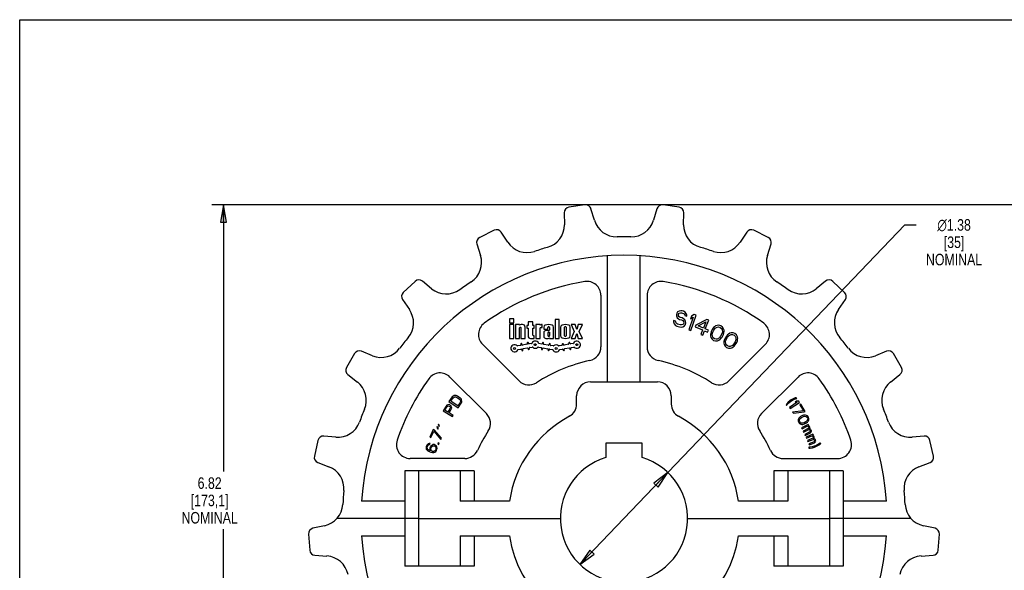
# Model space of a CAD drawing. Header units: inches. Extents: x 0 to 17, y 0 to 11.
# Tile 2 of 3: x 0 to 10.7, y 5 to 11. Entities that reach past the tile are written whole.
import ezdxf

# ---------------------------------------------------------------- set-up
doc = ezdxf.new("R2010")
doc.units = ezdxf.units.IN
doc.header["$LTSCALE"] = 0.935
doc.header["$MEASUREMENT"] = 0
doc.layers.get('0').update_dxf_attribs({"linetype": 'CONTINUOUS'})
doc.layers.add('ALL_FEATURES', color=7, linetype='CONTINUOUS')
doc.styles.get("Standard").update_dxf_attribs({"font": 'txt', "width": 0.8})
doc.styles.add('TEXTSTYLE_1', font='gdt', dxfattribs={"width": 0.8})
doc.dimstyles.new('DIMSTYLE_1', dxfattribs={"dimtxt": 0.125, "dimasz": 0.1875, "dimexe": 0.18, "dimexo": 0.0625, "dimgap": 0.09, "dimtad": 0, "dimtih": 1, "dimtoh": 1, "dimzin": 4, "dimdsep": 46, "dimtxsty": 'STANDARD', "dimblk": 'CLOSED', "dimblk1": 'CLOSED', "dimblk2": 'CLOSED', "dimcen": 0.09, "dimadec": 0, "dimazin": 0, "dimtp": 0.01, "dimtm": 0.01, "dimtfac": 1, "dimtofl": 0, "dimtmove": 0, "dimatfit": 3, "dimldrblk": 'CLOSED', "dimfxl": 1, "dimtolj": 1, "dimtzin": 4, "dimarcsym": 0})
doc.dimstyles.new('DIMSTYLE_2', dxfattribs={"dimtxt": 0.125, "dimasz": 0.1875, "dimexe": 0.18, "dimexo": 0.0625, "dimgap": 0.09, "dimtad": 0, "dimtih": 1, "dimtoh": 1, "dimzin": 4, "dimdsep": 46, "dimtxsty": 'STANDARD', "dimblk": 'CLOSED', "dimblk1": 'CLOSED', "dimblk2": 'CLOSED', "dimcen": 0.09, "dimadec": 0, "dimazin": 0, "dimtp": 0.01, "dimtm": 0.01, "dimtfac": 1, "dimtofl": 0, "dimtmove": 0, "dimatfit": 3, "dimldrblk": 'CLOSED', "dimfxl": 1, "dimtolj": 1, "dimtzin": 4, "dimarcsym": 0})

# ---------------------------------------------------------------- blocks, each defined once
blk = doc.blocks.new('_CLOSED')
at = {"color": 0, "linetype": 'BYBLOCK'}
for p, q in [((0, 0), (-1, 0.167)), ((-1, 0.167), (-1, -0.167)), ((-1, -0.167), (0, 0)), ((-1, 0), (0, 0))]:
    blk.add_line(p, q, dxfattribs=at)
blk = doc.blocks.new('*D0')
at = {"color": 3, "linetype": 'CONTINUOUS'}
for p, q in [((6.547, 5.6), (9.59, 8.778)), ((9.59, 8.778), (9.711, 8.778)), ((7.023, 6.098), (6.547, 5.6)), ((6.07, 5.102), (6.547, 5.6))]:
    blk.add_line(p, q, dxfattribs=at)
at = {"color": 3, "linetype": 'CONTINUOUS', "xscale": 0.1875, "yscale": 0.1875, "zscale": 0.1875}
for p, rotation in [((7.023, 6.098), 46.2403547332), ((6.07, 5.102), 226.2403547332)]:
    blk.add_blockref('_CLOSED', p, dxfattribs=dict(at, rotation=rotation))
at = {"color": 3, "linetype": 'CONTINUOUS', "insert": (10.123, 8.841), "char_height": 0.125, "width": 0.7, "attachment_point": 2, "line_spacing_factor": 0.9, "style": 'TEXTSTYLE_1'}
blk.add_mtext('{\\Fgdt;n}\\Ftxt;1.38\\P[35]\\PNOMINAL', dxfattribs=at)
blk = doc.blocks.new('*D2')
at = {"color": 3, "linetype": 'CONTINUOUS'}
for p, q in [((12.209, 8.995), (2.083, 8.995)), ((2.208, 8.995), (2.208, 6.109)), ((2.208, 2.18), (2.208, 5.484)), ((12.209, 2.18), (2.083, 2.18))]:
    blk.add_line(p, q, dxfattribs=at)
at = {"color": 3, "linetype": 'CONTINUOUS', "xscale": 0.1875, "yscale": 0.1875, "zscale": 0.1875}
for p, rotation in [((2.208, 8.995), 90), ((2.208, 2.18), 270)]:
    blk.add_blockref('_CLOSED', p, dxfattribs=dict(at, rotation=rotation))
at = {"color": 3, "linetype": 'CONTINUOUS', "insert": (2.058, 6.046), "char_height": 0.125, "width": 0.7, "attachment_point": 2, "line_spacing_factor": 0.9}
blk.add_mtext('6.82\\P[173,1]\\PNOMINAL', dxfattribs=at)

msp = doc.modelspace()

# ---------------------------------------------------------------- linework, layer by layer
at = {"color": 7, "linetype": 'CONTINUOUS'}
for p, q in [((0, 0), (0, 11)), ((0, 11), (17, 11)), ((6.123, 8.995), (5.951, 8.969)), ((7.143, 8.969), (6.97, 8.995)), ((5.9, 8.909), (5.901, 8.78)), ((6.226, 8.829), (6.189, 8.953)), ((6.904, 8.953), (6.867, 8.829)), ((7.192, 8.78), (7.194, 8.909)), ((5.141, 8.72), (4.984, 8.644)), ((5.289, 8.591), (5.217, 8.699)), ((7.876, 8.699), (7.804, 8.591)), ((8.109, 8.644), (7.952, 8.72)), ((4.953, 8.572), (4.993, 8.448)), ((8.101, 8.448), (8.14, 8.572)), ((4.284, 8.167), (4.156, 8.048)), ((4.463, 8.087), (4.363, 8.169)), ((8.731, 8.169), (8.63, 8.087)), ((8.937, 8.048), (8.809, 8.167)), ((6.297, 8.017), (6.297, 7.458)), ((6.797, 8.017), (6.797, 7.458)), ((4.148, 7.97), (4.222, 7.864)), ((8.871, 7.864), (8.945, 7.97)), ((5.308, 7.762), (5.308, 7.717)), ((5.353, 7.762), (5.308, 7.762)), ((5.308, 7.717), (5.353, 7.717)), ((5.308, 7.7), (5.308, 7.55)), ((5.353, 7.7), (5.308, 7.7)), ((5.353, 7.717), (5.353, 7.762)), ((5.353, 7.55), (5.353, 7.7)), ((5.37, 7.7), (5.37, 7.55)), ((5.415, 7.7), (5.37, 7.7)), ((5.415, 7.692), (5.415, 7.7)), ((5.449, 7.7), (5.434, 7.7)), ((5.493, 7.691), (5.493, 7.661)), ((5.508, 7.691), (5.493, 7.691)), ((5.508, 7.73), (5.508, 7.691)), ((5.56, 7.73), (5.508, 7.73)), ((5.56, 7.691), (5.56, 7.73)), ((5.575, 7.691), (5.56, 7.691)), ((5.575, 7.661), (5.575, 7.691)), ((5.592, 7.7), (5.592, 7.55)), ((5.637, 7.7), (5.592, 7.7)), ((5.637, 7.693), (5.637, 7.7)), ((5.662, 7.7), (5.655, 7.7)), ((5.662, 7.667), (5.662, 7.7)), ((5.8, 7.753), (5.8, 7.55)), ((5.844, 7.753), (5.8, 7.753)), ((5.844, 7.55), (5.844, 7.753)), ((5.973, 7.699), (6.008, 7.625)), ((6.019, 7.699), (5.973, 7.699)), ((6.036, 7.646), (6.019, 7.699)), ((6.052, 7.699), (6.036, 7.646)), ((6.099, 7.699), (6.052, 7.699)), ((6.063, 7.625), (6.099, 7.699)), ((5.415, 7.55), (5.415, 7.663)), ((5.422, 7.67), (5.424, 7.67)), ((5.431, 7.663), (5.431, 7.55)), ((5.476, 7.55), (5.476, 7.673)), ((5.493, 7.661), (5.508, 7.661)), ((5.508, 7.661), (5.508, 7.577)), ((5.56, 7.585), (5.56, 7.661)), ((5.56, 7.661), (5.575, 7.661)), ((5.575, 7.577), (5.568, 7.577)), ((5.575, 7.55), (5.575, 7.577)), ((5.637, 7.55), (5.637, 7.654)), ((5.65, 7.667), (5.662, 7.667)), ((5.679, 7.673), (5.679, 7.651)), ((5.679, 7.651), (5.723, 7.651)), ((5.679, 7.612), (5.679, 7.573)), ((5.731, 7.634), (5.701, 7.634)), ((5.723, 7.651), (5.723, 7.669)), ((5.724, 7.58), (5.724, 7.612)), ((5.731, 7.619), (5.74, 7.619)), ((5.739, 7.669), (5.739, 7.642)), ((5.74, 7.619), (5.74, 7.58)), ((5.784, 7.55), (5.784, 7.673)), ((5.86, 7.672), (5.86, 7.577)), ((5.904, 7.579), (5.904, 7.67)), ((5.92, 7.67), (5.92, 7.579)), ((5.964, 7.577), (5.964, 7.672)), ((6.008, 7.625), (5.973, 7.55)), ((6.019, 7.55), (6.036, 7.602)), ((6.036, 7.602), (6.052, 7.55)), ((6.099, 7.55), (6.063, 7.625)), ((5.41, 7.09), (5.014, 7.486)), ((5.308, 7.55), (5.353, 7.55)), ((5.37, 7.55), (5.415, 7.55)), ((5.424, 7.473), (5.394, 7.468)), ((5.428, 7.487), (5.429, 7.48)), ((5.431, 7.55), (5.476, 7.55)), ((5.441, 7.482), (5.44, 7.49)), ((5.495, 7.486), (5.448, 7.477)), ((5.499, 7.5), (5.5, 7.493)), ((5.512, 7.495), (5.511, 7.502)), ((5.546, 7.495), (5.519, 7.49)), ((5.535, 7.55), (5.575, 7.55)), ((5.592, 7.55), (5.637, 7.55)), ((5.656, 7.489), (5.626, 7.495)), ((5.664, 7.501), (5.663, 7.494)), ((5.675, 7.492), (5.676, 7.499)), ((5.727, 7.477), (5.68, 7.485)), ((5.701, 7.55), (5.725, 7.55)), ((5.733, 7.573), (5.731, 7.573)), ((5.735, 7.489), (5.734, 7.482)), ((5.74, 7.556), (5.74, 7.55)), ((5.74, 7.55), (5.784, 7.55)), ((5.746, 7.479), (5.747, 7.487)), ((5.778, 7.468), (5.751, 7.473)), ((5.8, 7.55), (5.844, 7.55)), ((5.874, 7.473), (5.844, 7.468)), ((5.878, 7.487), (5.879, 7.48)), ((5.891, 7.482), (5.89, 7.49)), ((5.945, 7.486), (5.898, 7.477)), ((5.949, 7.5), (5.95, 7.493)), ((5.962, 7.495), (5.961, 7.502)), ((5.996, 7.495), (5.969, 7.49)), ((5.973, 7.55), (6.019, 7.55)), ((6.052, 7.55), (6.099, 7.55)), ((7.683, 7.09), (8.079, 7.486)), ((3.628, 7.386), (3.541, 7.235)), ((3.823, 7.363), (3.703, 7.411)), ((5.401, 7.429), (5.431, 7.435)), ((5.438, 7.43), (5.439, 7.422)), ((5.451, 7.425), (5.45, 7.432)), ((5.455, 7.439), (5.502, 7.447)), ((5.509, 7.442), (5.51, 7.435)), ((5.522, 7.437), (5.521, 7.444)), ((5.526, 7.451), (5.553, 7.456)), ((5.619, 7.456), (5.649, 7.451)), ((5.654, 7.444), (5.653, 7.436)), ((5.665, 7.434), (5.666, 7.442)), ((5.673, 7.447), (5.72, 7.438)), ((5.725, 7.431), (5.724, 7.424)), ((5.736, 7.422), (5.737, 7.429)), ((5.744, 7.434), (5.771, 7.429)), ((5.851, 7.429), (5.881, 7.435)), ((5.888, 7.43), (5.889, 7.422)), ((5.901, 7.425), (5.9, 7.432)), ((5.905, 7.439), (5.952, 7.447)), ((5.959, 7.442), (5.96, 7.435)), ((5.972, 7.437), (5.971, 7.444)), ((5.976, 7.451), (6.003, 7.456)), ((9.391, 7.411), (9.271, 7.363)), ((9.552, 7.235), (9.465, 7.386)), ((3.556, 7.158), (3.658, 7.078)), ((9.435, 7.078), (9.537, 7.158)), ((4.661, 7.132), (5.056, 6.737)), ((6.184, 7.079), (6.909, 7.079)), ((8.433, 7.132), (8.037, 6.737)), ((6.034, 6.839), (6.034, 6.929)), ((7.059, 6.929), (7.059, 6.839)), ((3.231, 6.446), (3.193, 6.276)), ((3.424, 6.481), (3.295, 6.493)), ((6.35, 6.417), (6.35, 6.26)), ((6.744, 6.417), (6.35, 6.417)), ((6.744, 6.26), (6.744, 6.417)), ((9.798, 6.493), (9.669, 6.481)), ((9.901, 6.276), (9.862, 6.446)), ((3.23, 6.207), (3.351, 6.161)), ((4.823, 6.25), (4.231, 6.25)), ((8.27, 6.25), (8.862, 6.25)), ((9.742, 6.161), (9.864, 6.207)), ((4.922, 6.115), (4.172, 6.115)), ((4.922, 6.115), (4.922, 5.788)), ((8.922, 6.115), (8.172, 6.115)), ((8.922, 6.115), (8.922, 5.085)), ((4.172, 5.788), (3.702, 5.788)), ((9.391, 5.788), (8.922, 5.788)), ((4.322, 5.6), (5.858, 5.6)), ((7.236, 5.6), (8.772, 5.6)), ((3.303, 5.522), (3.176, 5.495)), ((9.917, 5.495), (9.79, 5.522)), ((3.129, 5.431), (3.142, 5.258)), ((3.702, 5.412), (4.172, 5.412)), ((4.772, 5.412), (4.772, 5.085)), ((4.772, 5.412), (5.306, 5.412)), ((4.922, 5.412), (4.922, 5.085)), ((7.787, 5.412), (8.322, 5.412)), ((8.172, 5.412), (8.172, 5.085)), ((8.322, 5.412), (8.322, 5.085)), ((8.922, 5.412), (9.391, 5.412)), ((9.951, 5.258), (9.964, 5.431)), ((3.198, 5.202), (3.328, 5.194)), ((9.766, 5.194), (9.895, 5.202)), ((4.922, 5.085), (4.172, 5.085)), ((8.922, 5.085), (8.172, 5.085))]:
    msp.add_line(p, q, dxfattribs=at)
for centre, radius, start, end in [((5.96, 8.91), 0.06, 98.5714, 180.6714), ((6.132, 8.936), 0.06, 16.4714, 98.5714), ((6.961, 8.936), 0.06, 81.4286, 163.5286), ((7.134, 8.91), 0.06, 359.3286, 81.4286), ((5.651, 8.777), 0.25, 285.7424, 0.6714), ((6.466, 8.9), 0.25, 196.4714, 271.4004), ((6.627, 8.9), 0.25, 268.5996, 343.5286), ((7.442, 8.777), 0.25, 179.3286, 254.2576), ((5.01, 8.59), 0.06, 115.7143, 197.8143), ((5.167, 8.666), 0.06, 33.6143, 115.7143), ((6.547, 5.6), 3.05, 88.5996, 91.4004), ((7.926, 8.666), 0.06, 64.2857, 146.3857), ((8.083, 8.59), 0.06, 342.1857, 64.2857), ((5.497, 8.729), 0.25, 213.6143, 288.5433), ((6.547, 5.6), 3.05, 105.7424, 108.5433), ((6.547, 5.6), 3.05, 71.4567, 74.2576), ((7.596, 8.729), 0.25, 251.4567, 326.3857), ((6.547, 5.6), 2.85, 3.7817, 176.2183), ((4.755, 8.372), 0.25, 302.8853, 17.8143), ((8.339, 8.372), 0.25, 162.1857, 237.1147), ((4.325, 8.123), 0.06, 50.7571, 132.8571), ((6.547, 5.6), 3.05, 122.8853, 125.6861), ((6.547, 5.6), 2.6, 99.3965, 125.6035), ((6.147, 8.017), 0.15, 0, 99.3965), ((6.947, 8.017), 0.15, 80.6035, 180), ((6.547, 5.6), 2.6, 54.3965, 80.6035), ((6.547, 5.6), 3.05, 54.3139, 57.1147), ((8.768, 8.123), 0.06, 47.1429, 129.2429), ((4.197, 8.004), 0.06, 132.8571, 214.9571), ((4.621, 8.281), 0.25, 230.7571, 305.6861), ((8.472, 8.281), 0.25, 234.3139, 309.2429), ((8.896, 8.004), 0.06, 325.0429, 47.1429), ((4.017, 7.72), 0.25, 320.0282, 34.9571), ((9.076, 7.72), 0.25, 145.0429, 219.9718), ((5.12, 7.592), 0.15, 125.6035, 225), ((5.434, 7.673), 0.027, 90, 136.2383), ((5.449, 7.673), 0.027, 0, 90), ((5.655, 7.673), 0.027, 90, 132.7486), ((5.701, 7.673), 0.0225, 107.9202, 180), ((5.731, 7.58), 0.12, 72.0798, 107.9202), ((5.761, 7.673), 0.0225, 0, 72.0798), ((5.883, 7.672), 0.0225, 107.4576, 180), ((5.912, 7.579), 0.12, 72.5424, 107.4576), ((5.941, 7.672), 0.0225, 0, 72.5424), ((7.973, 7.592), 0.15, 315, 54.3965), ((5.422, 7.663), 0.0075, 90, 180), ((5.424, 7.663), 0.0075, 0, 90), ((5.535, 7.577), 0.027, 180, 270), ((5.568, 7.585), 0.0075, 180, 270), ((5.65, 7.654), 0.0135, 90, 180), ((5.701, 7.612), 0.0225, 90, 180), ((5.731, 7.669), 0.00825, 0, 180), ((5.731, 7.612), 0.0075, 90, 180), ((5.731, 7.58), 0.0075, 180, 270), ((5.731, 7.642), 0.00825, 270, 360), ((5.733, 7.58), 0.0075, 270, 360), ((5.883, 7.577), 0.0225, 180, 252.5424), ((5.912, 7.67), 0.00825, 0, 180), ((5.912, 7.579), 0.00825, 180, 360), ((5.941, 7.577), 0.0225, 287.4576, 360), ((6.547, 5.6), 3.05, 140.0282, 142.829), ((5.361, 7.442), 0.039, 44.5181, 335.4819), ((5.393, 7.474), 0.006, 224.5181, 280), ((5.423, 7.479), 0.006, 280, 10), ((5.434, 7.488), 0.006, 10, 190), ((5.447, 7.483), 0.006, 190, 280), ((5.494, 7.492), 0.006, 280, 10), ((5.505, 7.501), 0.006, 10, 190), ((5.518, 7.496), 0.006, 190, 280), ((5.545, 7.5), 0.006, 280, 335.4819), ((5.586, 7.482), 0.039, 24.5181, 155.4819), ((5.627, 7.5), 0.006, 204.5181, 260), ((5.657, 7.495), 0.006, 260, 350), ((5.67, 7.5), 0.006, 350, 170), ((5.681, 7.491), 0.006, 170, 260), ((5.701, 7.573), 0.0225, 180, 270), ((5.725, 7.573), 0.0225, 270, 312.8334), ((5.728, 7.483), 0.006, 260, 350), ((5.741, 7.488), 0.006, 350, 170), ((5.752, 7.478), 0.006, 170, 260), ((5.779, 7.474), 0.006, 260, 315.4819), ((5.811, 7.442), 0.039, 44.5181, 135.4819), ((5.843, 7.474), 0.006, 224.5181, 280), ((5.873, 7.479), 0.006, 280, 10), ((5.912, 7.67), 0.12, 252.5424, 287.4576), ((5.884, 7.488), 0.006, 10, 190), ((5.897, 7.483), 0.006, 190, 280), ((5.944, 7.492), 0.006, 280, 10), ((5.955, 7.501), 0.006, 10, 190), ((5.968, 7.496), 0.006, 190, 280), ((5.995, 7.5), 0.006, 280, 335.4819), ((6.036, 7.482), 0.039, 224.5181, 155.4819), ((6.547, 5.6), 3.05, 37.171, 39.9718), ((3.68, 7.356), 0.06, 67.9, 150), ((3.917, 7.594), 0.25, 247.9, 322.829), ((5.402, 7.423), 0.006, 100, 155.4819), ((5.432, 7.429), 0.006, 10, 100), ((5.445, 7.423), 0.006, 190, 10), ((5.456, 7.433), 0.006, 100, 190), ((5.503, 7.441), 0.006, 10, 100), ((5.516, 7.436), 0.006, 190, 10), ((5.527, 7.445), 0.006, 100, 190), ((5.554, 7.45), 0.006, 44.5181, 100), ((5.586, 7.482), 0.039, 224.5181, 315.4819), ((5.618, 7.45), 0.006, 80, 135.4819), ((5.648, 7.445), 0.006, 350, 80), ((5.659, 7.435), 0.006, 170, 350), ((5.672, 7.441), 0.006, 80, 170), ((5.719, 7.432), 0.006, 350, 80), ((5.73, 7.423), 0.006, 170, 350), ((5.743, 7.428), 0.006, 80, 170), ((5.77, 7.423), 0.006, 24.5181, 80), ((5.811, 7.442), 0.039, 204.5181, 335.4819), ((5.852, 7.423), 0.006, 100, 155.4819), ((5.882, 7.429), 0.006, 10, 100), ((5.895, 7.423), 0.006, 190, 10), ((5.906, 7.433), 0.006, 100, 190), ((5.953, 7.441), 0.006, 10, 100), ((5.966, 7.436), 0.006, 190, 10), ((5.977, 7.445), 0.006, 100, 190), ((6.004, 7.45), 0.006, 44.5181, 100), ((6.147, 7.458), 0.15, 282.1532, 360), ((6.947, 7.458), 0.15, 180, 257.8468), ((9.177, 7.594), 0.25, 217.171, 292.1), ((9.413, 7.356), 0.06, 30, 112.1), ((6.547, 5.6), 1.75, 102.1532, 122.8468), ((6.547, 5.6), 1.75, 57.1532, 77.8468), ((3.593, 7.205), 0.06, 150, 232.1), ((4.555, 7.026), 0.15, 45, 144.3965), ((8.539, 7.026), 0.15, 35.6035, 135), ((9.5, 7.205), 0.06, 307.9, 30), ((3.505, 6.881), 0.25, 337.171, 52.1), ((6.547, 5.6), 2.6, 144.3965, 160.9417), ((5.516, 7.196), 0.15, 225, 302.8468), ((6.184, 6.929), 0.15, 90, 180), ((6.909, 6.929), 0.15, 0, 90), ((7.577, 7.196), 0.15, 237.1532, 315), ((6.547, 5.6), 2.6, 19.0583, 35.6035), ((9.589, 6.881), 0.25, 127.9, 202.829), ((5.884, 6.839), 0.15, 298.1337, 360), ((7.209, 6.839), 0.15, 180, 241.8663), ((6.547, 5.6), 3.05, 157.171, 159.9718), ((4.95, 6.631), 0.15, 327.1532, 45), ((8.143, 6.631), 0.15, 135, 212.8468), ((6.547, 5.6), 3.05, 20.0282, 22.829), ((3.446, 6.73), 0.25, 265.0429, 339.9718), ((9.648, 6.73), 0.25, 200.0282, 274.9571), ((6.547, 5.6), 1.75, 147.1532, 155.0989), ((6.547, 5.6), 1.75, 24.9011, 32.8468), ((3.29, 6.433), 0.06, 85.0429, 167.1429), ((4.231, 6.4), 0.15, 160.9417, 270), ((8.862, 6.4), 0.15, 270, 19.0583), ((9.803, 6.433), 0.06, 12.8571, 94.9571), ((4.823, 6.4), 0.15, 270, 335.0989), ((8.27, 6.4), 0.15, 204.9011, 270), ((3.251, 6.263), 0.06, 167.1429, 249.2429), ((6.547, 5.6), 0.689, 106.6139, 73.3861), ((9.842, 6.263), 0.06, 290.7571, 12.8571), ((3.262, 5.927), 0.25, 354.3139, 69.2429), ((9.831, 5.927), 0.25, 110.7571, 185.6861), ((6.547, 5.6), 3.05, 174.3139, 177.1147), ((6.547, 5.6), 3.05, 2.8853, 5.6861), ((3.189, 5.436), 0.06, 102.1857, 184.2857), ((9.904, 5.436), 0.06, 355.7143, 77.8143), ((6.547, 5.6), 2.85, 183.7817, 356.2183), ((6.547, 5.6), 1.255, 188.6154, 351.3846), ((3.202, 5.262), 0.06, 184.2857, 266.3857), ((9.891, 5.262), 0.06, 273.6143, 355.7143), ((3.312, 4.945), 0.25, 11.4567, 86.3857), ((9.781, 4.945), 0.25, 93.6143, 168.5433)]:
    msp.add_arc(centre, radius, start, end, dxfattribs=at)
at = {"layer": 'ALL_FEATURES', "color": 7, "linetype": 'CONTINUOUS'}
for p, q in [((6.37, 7.079), (6.37, 8.443)), ((6.723, 7.079), (6.723, 8.443)), ((7.115, 7.808), (7.114, 7.793)), ((7.114, 7.793), (7.124, 7.774)), ((7.119, 7.822), (7.115, 7.808)), ((7.127, 7.836), (7.119, 7.822)), ((7.145, 7.846), (7.127, 7.836)), ((7.137, 7.806), (7.139, 7.813)), ((7.138, 7.794), (7.137, 7.806)), ((7.146, 7.784), (7.138, 7.794)), ((7.139, 7.813), (7.146, 7.822)), ((7.161, 7.849), (7.145, 7.846)), ((7.146, 7.822), (7.158, 7.827)), ((7.158, 7.827), (7.17, 7.827)), ((7.176, 7.849), (7.161, 7.849)), ((7.17, 7.827), (7.191, 7.821)), ((7.193, 7.844), (7.176, 7.849)), ((7.191, 7.821), (7.2, 7.815)), ((7.21, 7.835), (7.193, 7.844)), ((7.2, 7.815), (7.205, 7.806)), ((7.205, 7.806), (7.207, 7.797)), ((7.207, 7.797), (7.228, 7.791)), ((7.221, 7.82), (7.21, 7.835)), ((7.227, 7.803), (7.221, 7.82)), ((7.228, 7.791), (7.227, 7.803)), ((7.278, 7.79), (7.268, 7.762)), ((7.271, 7.635), (7.328, 7.801)), ((7.307, 7.808), (7.278, 7.79)), ((7.328, 7.801), (7.307, 7.808)), ((7.085, 7.743), (7.085, 7.728)), ((7.106, 7.737), (7.085, 7.743)), ((7.085, 7.728), (7.09, 7.707)), ((7.09, 7.707), (7.105, 7.691)), ((7.105, 7.691), (7.121, 7.682)), ((7.107, 7.725), (7.106, 7.737)), ((7.114, 7.711), (7.107, 7.725)), ((7.127, 7.704), (7.114, 7.711)), ((7.121, 7.682), (7.149, 7.674)), ((7.124, 7.774), (7.136, 7.763)), ((7.155, 7.696), (7.127, 7.704)), ((7.136, 7.763), (7.149, 7.756)), ((7.156, 7.777), (7.146, 7.784)), ((7.149, 7.756), (7.17, 7.75)), ((7.17, 7.696), (7.155, 7.696)), ((7.177, 7.771), (7.156, 7.777)), ((7.17, 7.75), (7.183, 7.742)), ((7.183, 7.7), (7.17, 7.696)), ((7.193, 7.763), (7.177, 7.771)), ((7.183, 7.742), (7.192, 7.732)), ((7.193, 7.708), (7.183, 7.7)), ((7.184, 7.676), (7.202, 7.687)), ((7.192, 7.732), (7.196, 7.719)), ((7.205, 7.751), (7.193, 7.763)), ((7.196, 7.719), (7.193, 7.708)), ((7.202, 7.687), (7.213, 7.699)), ((7.215, 7.733), (7.205, 7.751)), ((7.213, 7.699), (7.218, 7.717)), ((7.218, 7.717), (7.215, 7.733)), ((7.297, 7.78), (7.25, 7.642)), ((7.268, 7.762), (7.297, 7.78)), ((7.327, 7.695), (7.318, 7.675)), ((7.446, 7.755), (7.327, 7.695)), ((7.35, 7.686), (7.434, 7.728)), ((7.408, 7.662), (7.35, 7.686)), ((7.434, 7.728), (7.408, 7.662)), ((7.428, 7.654), (7.466, 7.747)), ((7.466, 7.747), (7.446, 7.755)), ((7.54, 7.685), (7.527, 7.675)), ((7.555, 7.69), (7.54, 7.685)), ((7.576, 7.692), (7.555, 7.69)), ((7.597, 7.685), (7.576, 7.692)), ((7.615, 7.672), (7.597, 7.685)), ((7.149, 7.674), (7.168, 7.673)), ((7.168, 7.673), (7.184, 7.676)), ((7.25, 7.642), (7.271, 7.635)), ((7.318, 7.675), (7.399, 7.641)), ((7.399, 7.641), (7.379, 7.593)), ((7.379, 7.593), (7.4, 7.585)), ((7.4, 7.585), (7.419, 7.633)), ((7.419, 7.633), (7.453, 7.619)), ((7.462, 7.64), (7.428, 7.654)), ((7.453, 7.619), (7.462, 7.64)), ((7.486, 7.604), (7.485, 7.592)), ((7.485, 7.592), (7.485, 7.575)), ((7.485, 7.575), (7.489, 7.561)), ((7.492, 7.622), (7.486, 7.604)), ((7.507, 7.652), (7.492, 7.622)), ((7.503, 7.595), (7.51, 7.617)), ((7.506, 7.569), (7.503, 7.595)), ((7.518, 7.667), (7.507, 7.652)), ((7.51, 7.617), (7.521, 7.64)), ((7.527, 7.675), (7.518, 7.667)), ((7.521, 7.64), (7.535, 7.659)), ((7.535, 7.659), (7.558, 7.672)), ((7.558, 7.672), (7.571, 7.674)), ((7.571, 7.674), (7.589, 7.669)), ((7.594, 7.574), (7.581, 7.556)), ((7.589, 7.669), (7.603, 7.657)), ((7.606, 7.598), (7.594, 7.574)), ((7.603, 7.657), (7.61, 7.646)), ((7.613, 7.619), (7.606, 7.598)), ((7.609, 7.563), (7.624, 7.593)), ((7.61, 7.646), (7.613, 7.619)), ((7.626, 7.654), (7.615, 7.672)), ((7.624, 7.593), (7.629, 7.611)), ((7.631, 7.639), (7.626, 7.654)), ((7.629, 7.611), (7.631, 7.623)), ((7.631, 7.623), (7.631, 7.639)), ((7.656, 7.575), (7.639, 7.546)), ((7.669, 7.589), (7.656, 7.575)), ((7.678, 7.597), (7.669, 7.589)), ((7.67, 7.562), (7.685, 7.58)), ((7.692, 7.606), (7.678, 7.597)), ((7.685, 7.58), (7.709, 7.591)), ((7.707, 7.61), (7.692, 7.606)), ((7.728, 7.61), (7.707, 7.61)), ((7.709, 7.591), (7.722, 7.592)), ((7.722, 7.592), (7.739, 7.586)), ((7.749, 7.602), (7.728, 7.61)), ((7.739, 7.586), (7.753, 7.573)), ((7.766, 7.587), (7.749, 7.602)), ((7.776, 7.568), (7.766, 7.587)), ((7.489, 7.561), (7.501, 7.542)), ((7.501, 7.542), (7.518, 7.529)), ((7.512, 7.557), (7.506, 7.569)), ((7.527, 7.546), (7.512, 7.557)), ((7.518, 7.529), (7.54, 7.523)), ((7.545, 7.541), (7.527, 7.546)), ((7.54, 7.523), (7.561, 7.524)), ((7.558, 7.543), (7.545, 7.541)), ((7.581, 7.556), (7.558, 7.543)), ((7.561, 7.524), (7.576, 7.53)), ((7.576, 7.53), (7.589, 7.54)), ((7.589, 7.54), (7.597, 7.548)), ((7.597, 7.548), (7.609, 7.563)), ((7.63, 7.517), (7.629, 7.5)), ((7.629, 7.5), (7.632, 7.485)), ((7.633, 7.528), (7.63, 7.517)), ((7.632, 7.485), (7.642, 7.466)), ((7.639, 7.546), (7.633, 7.528)), ((7.648, 7.519), (7.657, 7.54)), ((7.649, 7.492), (7.648, 7.519)), ((7.655, 7.48), (7.649, 7.492)), ((7.668, 7.468), (7.655, 7.48)), ((7.657, 7.54), (7.67, 7.562)), ((7.686, 7.462), (7.668, 7.468)), ((7.723, 7.474), (7.699, 7.462)), ((7.738, 7.491), (7.723, 7.474)), ((7.751, 7.514), (7.738, 7.491)), ((7.739, 7.465), (7.752, 7.479)), ((7.76, 7.535), (7.751, 7.514)), ((7.752, 7.479), (7.769, 7.507)), ((7.753, 7.573), (7.759, 7.561)), ((7.759, 7.561), (7.76, 7.535)), ((7.769, 7.507), (7.775, 7.525)), ((7.775, 7.525), (7.778, 7.537)), ((7.779, 7.553), (7.776, 7.568)), ((7.778, 7.537), (7.779, 7.553)), ((7.642, 7.466), (7.659, 7.452)), ((7.659, 7.452), (7.68, 7.444)), ((7.68, 7.444), (7.701, 7.444)), ((7.699, 7.462), (7.686, 7.462)), ((7.701, 7.444), (7.716, 7.448)), ((7.716, 7.448), (7.73, 7.457)), ((7.73, 7.457), (7.739, 7.465)), ((4.628, 6.827), (4.619, 6.818)), ((4.64, 6.832), (4.628, 6.827)), ((4.652, 6.833), (4.64, 6.832)), ((4.685, 6.917), (4.651, 6.868)), ((4.651, 6.868), (4.749, 6.799)), ((4.66, 6.831), (4.652, 6.833)), ((4.669, 6.825), (4.66, 6.831)), ((4.672, 6.871), (4.698, 6.908)), ((4.745, 6.82), (4.672, 6.871)), ((4.695, 6.926), (4.685, 6.917)), ((4.704, 6.931), (4.695, 6.926)), ((4.698, 6.908), (4.706, 6.915)), ((4.719, 6.933), (4.704, 6.931)), ((4.706, 6.915), (4.714, 6.918)), ((4.714, 6.918), (4.723, 6.918)), ((4.73, 6.931), (4.719, 6.933)), ((4.723, 6.918), (4.733, 6.914)), ((4.742, 6.926), (4.73, 6.931)), ((4.733, 6.914), (4.764, 6.892)), ((4.773, 6.904), (4.742, 6.926)), ((4.771, 6.857), (4.745, 6.82)), ((4.749, 6.799), (4.784, 6.848)), ((4.764, 6.892), (4.771, 6.884)), ((4.771, 6.884), (4.775, 6.875)), ((4.775, 6.866), (4.771, 6.857)), ((4.782, 6.895), (4.773, 6.904)), ((4.775, 6.875), (4.775, 6.866)), ((4.788, 6.885), (4.782, 6.895)), ((4.784, 6.848), (4.789, 6.86)), ((4.79, 6.871), (4.788, 6.885)), ((4.789, 6.86), (4.79, 6.871)), ((8.31, 6.843), (8.303, 6.831)), ((8.303, 6.831), (8.309, 6.823)), ((8.309, 6.823), (8.316, 6.834)), ((8.326, 6.86), (8.31, 6.843)), ((8.316, 6.834), (8.332, 6.852)), ((8.344, 6.875), (8.326, 6.86)), ((8.332, 6.852), (8.35, 6.867)), ((8.424, 6.858), (8.341, 6.803)), ((8.359, 6.885), (8.344, 6.875)), ((8.349, 6.79), (8.449, 6.857)), ((8.35, 6.867), (8.364, 6.877)), ((8.379, 6.896), (8.359, 6.885)), ((8.364, 6.877), (8.385, 6.888)), ((8.401, 6.905), (8.379, 6.896)), ((8.385, 6.888), (8.406, 6.897)), ((8.417, 6.872), (8.4, 6.861)), ((8.4, 6.861), (8.424, 6.858)), ((8.414, 6.908), (8.401, 6.905)), ((8.406, 6.897), (8.42, 6.9)), ((8.42, 6.9), (8.414, 6.908)), ((8.441, 6.87), (8.417, 6.872)), ((8.449, 6.857), (8.441, 6.87)), ((8.463, 6.837), (8.452, 6.83)), ((8.452, 6.83), (8.491, 6.766)), ((8.51, 6.76), (8.463, 6.837)), ((4.619, 6.818), (4.587, 6.767)), ((4.587, 6.767), (4.689, 6.704)), ((4.606, 6.773), (4.631, 6.813)), ((4.639, 6.753), (4.606, 6.773)), ((4.631, 6.813), (4.637, 6.818)), ((4.637, 6.818), (4.644, 6.82)), ((4.664, 6.793), (4.639, 6.753)), ((4.644, 6.82), (4.652, 6.818)), ((4.652, 6.818), (4.659, 6.814)), ((4.652, 6.745), (4.675, 6.783)), ((4.697, 6.716), (4.652, 6.745)), ((4.659, 6.814), (4.664, 6.808)), ((4.664, 6.808), (4.666, 6.801)), ((4.666, 6.801), (4.664, 6.793)), ((4.674, 6.819), (4.669, 6.825)), ((4.679, 6.807), (4.674, 6.819)), ((4.675, 6.783), (4.68, 6.795)), ((4.68, 6.795), (4.679, 6.807)), ((8.341, 6.803), (8.349, 6.79)), ((8.491, 6.766), (8.374, 6.753)), ((8.374, 6.753), (8.382, 6.74)), ((8.382, 6.74), (8.499, 6.754)), ((8.499, 6.754), (8.51, 6.76)), ((8.512, 6.72), (8.501, 6.72)), ((8.523, 6.717), (8.512, 6.72)), ((4.538, 6.623), (4.532, 6.612)), ((4.549, 6.606), (4.538, 6.623)), ((4.689, 6.704), (4.697, 6.716)), ((8.438, 6.68), (8.435, 6.67)), ((8.435, 6.67), (8.435, 6.655)), ((8.435, 6.655), (8.44, 6.641)), ((8.445, 6.689), (8.438, 6.68)), ((8.44, 6.641), (8.449, 6.629)), ((8.45, 6.695), (8.445, 6.689)), ((8.447, 6.659), (8.448, 6.668)), ((8.451, 6.647), (8.447, 6.659)), ((8.448, 6.668), (8.456, 6.684)), ((8.449, 6.629), (8.462, 6.621)), ((8.46, 6.703), (8.45, 6.695)), ((8.459, 6.637), (8.451, 6.647)), ((8.456, 6.684), (8.469, 6.694)), ((8.467, 6.633), (8.459, 6.637)), ((8.481, 6.714), (8.46, 6.703)), ((8.462, 6.621), (8.472, 6.618)), ((8.485, 6.631), (8.467, 6.633)), ((8.469, 6.694), (8.484, 6.702)), ((8.544, 6.619), (8.47, 6.583)), ((8.472, 6.618), (8.483, 6.619)), ((8.493, 6.718), (8.481, 6.714)), ((8.483, 6.619), (8.491, 6.62)), ((8.484, 6.702), (8.499, 6.707)), ((8.5, 6.637), (8.485, 6.631)), ((8.491, 6.62), (8.504, 6.624)), ((8.501, 6.72), (8.493, 6.718)), ((8.499, 6.707), (8.517, 6.706)), ((8.516, 6.645), (8.5, 6.637)), ((8.504, 6.624), (8.524, 6.636)), ((8.528, 6.655), (8.516, 6.645)), ((8.517, 6.706), (8.525, 6.702)), ((8.535, 6.71), (8.523, 6.717)), ((8.524, 6.636), (8.534, 6.644)), ((8.525, 6.702), (8.534, 6.692)), ((8.536, 6.671), (8.528, 6.655)), ((8.534, 6.692), (8.537, 6.68)), ((8.534, 6.644), (8.539, 6.65)), ((8.545, 6.698), (8.535, 6.71)), ((8.537, 6.68), (8.536, 6.671)), ((8.539, 6.65), (8.546, 6.659)), ((8.549, 6.608), (8.544, 6.619)), ((8.55, 6.684), (8.545, 6.698)), ((8.546, 6.659), (8.549, 6.669)), ((8.549, 6.669), (8.55, 6.684)), ((4.48, 6.564), (4.444, 6.482)), ((4.455, 6.477), (4.486, 6.545)), ((4.492, 6.559), (4.48, 6.564)), ((4.486, 6.545), (4.564, 6.456)), ((4.57, 6.47), (4.492, 6.559)), ((4.524, 6.596), (4.519, 6.585)), ((4.519, 6.585), (4.53, 6.568)), ((4.536, 6.579), (4.524, 6.596)), ((4.53, 6.568), (4.536, 6.579)), ((4.532, 6.612), (4.543, 6.595)), ((4.543, 6.595), (4.549, 6.606)), ((8.47, 6.583), (8.476, 6.572)), ((8.476, 6.572), (8.533, 6.6)), ((8.543, 6.574), (8.488, 6.547)), ((8.488, 6.547), (8.493, 6.536)), ((8.493, 6.536), (8.549, 6.563)), ((8.56, 6.538), (8.505, 6.511)), ((8.505, 6.511), (8.511, 6.5)), ((8.511, 6.5), (8.566, 6.527)), ((8.594, 6.514), (8.519, 6.482)), ((8.533, 6.6), (8.54, 6.598)), ((8.54, 6.598), (8.546, 6.592)), ((8.543, 6.604), (8.549, 6.608)), ((8.549, 6.602), (8.543, 6.604)), ((8.547, 6.578), (8.543, 6.574)), ((8.546, 6.592), (8.548, 6.587)), ((8.548, 6.582), (8.547, 6.578)), ((8.548, 6.587), (8.548, 6.582)), ((8.555, 6.596), (8.549, 6.602)), ((8.549, 6.563), (8.554, 6.563)), ((8.554, 6.563), (8.558, 6.562)), ((8.559, 6.587), (8.555, 6.596)), ((8.557, 6.569), (8.56, 6.58)), ((8.567, 6.566), (8.557, 6.569)), ((8.558, 6.562), (8.562, 6.558)), ((8.56, 6.58), (8.559, 6.587)), ((8.564, 6.542), (8.56, 6.538)), ((8.562, 6.558), (8.565, 6.551)), ((8.565, 6.546), (8.564, 6.542)), ((8.565, 6.551), (8.565, 6.546)), ((8.566, 6.527), (8.575, 6.537)), ((8.572, 6.56), (8.567, 6.566)), ((8.577, 6.551), (8.572, 6.56)), ((8.575, 6.537), (8.578, 6.544)), ((8.578, 6.544), (8.577, 6.551)), ((8.599, 6.502), (8.594, 6.514)), ((4.425, 6.408), (4.414, 6.399)), ((4.438, 6.412), (4.425, 6.408)), ((4.446, 6.412), (4.438, 6.412)), ((4.441, 6.4), (4.446, 6.412)), ((4.444, 6.482), (4.455, 6.477)), ((4.491, 6.401), (4.477, 6.4)), ((4.503, 6.396), (4.491, 6.401)), ((4.534, 6.42), (4.53, 6.408)), ((4.53, 6.408), (4.542, 6.403)), ((4.546, 6.415), (4.534, 6.42)), ((4.542, 6.403), (4.546, 6.415)), ((4.564, 6.456), (4.57, 6.47)), ((8.519, 6.482), (8.524, 6.47)), ((8.524, 6.47), (8.583, 6.495)), ((8.591, 6.469), (8.535, 6.445)), ((8.535, 6.445), (8.539, 6.433)), ((8.539, 6.433), (8.596, 6.457)), ((8.607, 6.432), (8.55, 6.408)), ((8.55, 6.408), (8.555, 6.397)), ((8.555, 6.397), (8.611, 6.42)), ((8.583, 6.495), (8.589, 6.492)), ((8.589, 6.492), (8.595, 6.487)), ((8.595, 6.473), (8.591, 6.469)), ((8.592, 6.499), (8.599, 6.502)), ((8.599, 6.496), (8.592, 6.499)), ((8.595, 6.487), (8.597, 6.482)), ((8.596, 6.476), (8.595, 6.473)), ((8.597, 6.482), (8.596, 6.476)), ((8.596, 6.457), (8.602, 6.457)), ((8.604, 6.491), (8.599, 6.496)), ((8.602, 6.457), (8.605, 6.456)), ((8.608, 6.481), (8.604, 6.491)), ((8.604, 6.464), (8.608, 6.473)), ((8.614, 6.46), (8.604, 6.464)), ((8.605, 6.456), (8.609, 6.452)), ((8.61, 6.436), (8.607, 6.432)), ((8.608, 6.473), (8.608, 6.481)), ((8.609, 6.452), (8.612, 6.445)), ((8.612, 6.439), (8.61, 6.436)), ((8.611, 6.42), (8.621, 6.43)), ((8.612, 6.445), (8.612, 6.439)), ((8.62, 6.454), (8.614, 6.46)), ((8.623, 6.444), (8.62, 6.454)), ((8.621, 6.43), (8.624, 6.437)), ((8.624, 6.437), (8.623, 6.444)), ((8.664, 6.411), (8.644, 6.398)), ((8.648, 6.389), (8.667, 6.402)), ((8.674, 6.42), (8.664, 6.411)), ((8.667, 6.402), (8.678, 6.411)), ((8.678, 6.411), (8.674, 6.42)), ((4.404, 6.379), (4.402, 6.366)), ((4.402, 6.366), (4.405, 6.352)), ((4.407, 6.388), (4.404, 6.379)), ((4.405, 6.352), (4.412, 6.342)), ((4.414, 6.399), (4.407, 6.388)), ((4.412, 6.342), (4.422, 6.332)), ((4.415, 6.372), (4.42, 6.386)), ((4.415, 6.364), (4.415, 6.372)), ((4.417, 6.356), (4.415, 6.364)), ((4.422, 6.348), (4.417, 6.356)), ((4.42, 6.386), (4.425, 6.393)), ((4.429, 6.343), (4.422, 6.348)), ((4.422, 6.332), (4.438, 6.324)), ((4.425, 6.393), (4.432, 6.398)), ((4.442, 6.336), (4.429, 6.343)), ((4.432, 6.398), (4.441, 6.4)), ((4.438, 6.324), (4.455, 6.318)), ((4.447, 6.334), (4.442, 6.336)), ((4.445, 6.364), (4.443, 6.352)), ((4.443, 6.352), (4.447, 6.334)), ((4.449, 6.376), (4.445, 6.364)), ((4.456, 6.387), (4.449, 6.376)), ((4.455, 6.318), (4.472, 6.314)), ((4.467, 6.396), (4.456, 6.387)), ((4.456, 6.357), (4.462, 6.374)), ((4.456, 6.35), (4.456, 6.357)), ((4.458, 6.341), (4.456, 6.35)), ((4.461, 6.334), (4.458, 6.341)), ((4.467, 6.329), (4.461, 6.334)), ((4.462, 6.374), (4.467, 6.38)), ((4.477, 6.4), (4.467, 6.396)), ((4.467, 6.38), (4.474, 6.385)), ((4.474, 6.327), (4.467, 6.329)), ((4.472, 6.314), (4.486, 6.314)), ((4.474, 6.385), (4.481, 6.388)), ((4.482, 6.326), (4.474, 6.327)), ((4.481, 6.388), (4.489, 6.388)), ((4.491, 6.328), (4.482, 6.326)), ((4.486, 6.314), (4.498, 6.318)), ((4.489, 6.388), (4.496, 6.385)), ((4.499, 6.334), (4.491, 6.328)), ((4.496, 6.385), (4.502, 6.38)), ((4.498, 6.318), (4.51, 6.327)), ((4.504, 6.34), (4.499, 6.334)), ((4.502, 6.38), (4.508, 6.373)), ((4.513, 6.387), (4.503, 6.396)), ((4.51, 6.356), (4.504, 6.34)), ((4.508, 6.373), (4.51, 6.364)), ((4.51, 6.364), (4.51, 6.356)), ((4.51, 6.327), (4.517, 6.338)), ((4.52, 6.377), (4.513, 6.387)), ((4.517, 6.338), (4.521, 6.35)), ((4.523, 6.362), (4.52, 6.377)), ((4.521, 6.35), (4.523, 6.362)), ((8.561, 6.372), (8.548, 6.372)), ((8.548, 6.372), (8.551, 6.363)), ((8.551, 6.363), (8.565, 6.363)), ((8.584, 6.376), (8.561, 6.372)), ((8.565, 6.363), (8.588, 6.366)), ((8.607, 6.382), (8.584, 6.376)), ((8.588, 6.366), (8.61, 6.372)), ((8.624, 6.388), (8.607, 6.382)), ((8.61, 6.372), (8.627, 6.379)), ((8.644, 6.398), (8.624, 6.388)), ((8.627, 6.379), (8.648, 6.389)), ((4.172, 6.115), (4.172, 5.085)), ((4.322, 6.115), (4.322, 5.085)), ((4.772, 6.115), (4.772, 5.788)), ((4.922, 6.115), (4.922, 5.788)), ((8.172, 6.115), (8.172, 5.788)), ((8.322, 6.115), (8.322, 5.788)), ((8.772, 6.115), (8.772, 5.085)), ((8.922, 6.115), (8.922, 5.085)), ((5.306, 5.788), (4.772, 5.788)), ((8.322, 5.788), (7.787, 5.788)), ((4.322, 5.6), (3.437, 5.6)), ((9.656, 5.6), (8.772, 5.6))]:
    msp.add_line(p, q, dxfattribs=at)
for centre in [(5.586, 7.482), (6.036, 7.482), (5.361, 7.442), (5.811, 7.442)]:
    msp.add_circle(centre, 0.0105, dxfattribs=at)
for centre, radius, start, end in [((6.547, 5.6), 1.255, 118.1337, 171.3846), ((6.547, 5.6), 1.255, 8.6154, 61.8663), ((3.25, 5.766), 0.25, 282.1857, 357.1147), ((9.843, 5.766), 0.25, 182.8853, 257.8143)]:
    msp.add_arc(centre, radius, start, end, dxfattribs=at)

# ---------------------------------------------------------------- dimensions: what is measured, and where the dimension line sits
at = {"color": 3, "linetype": 'CONTINUOUS'}
dim = msp.add_linear_dim(base=(2.2081, 2.1797), p1=(12.2092, 8.9953), p2=(12.2092, 2.1797), angle=270, text='<>\\PNOMINAL', dimstyle='DIMSTYLE_2', dxfattribs=at)
dim.commit()
dim.dimension.update_dxf_attribs({"geometry": '*D2', "text_midpoint": (2.0081, 5.7965), "dimtype": 160})
dim = msp.add_diameter_dim_2p(p1=(7.023, 6.098), p2=(6.07, 5.102), text='<>\\PNOMINAL', dimstyle='DIMSTYLE_1', dxfattribs=at)
dim.commit()
dim.dimension.update_dxf_attribs({"geometry": '*D0', "text_midpoint": (9.89, 8.591), "dimtype": 163})

doc.saveas('drawing.dxf')
